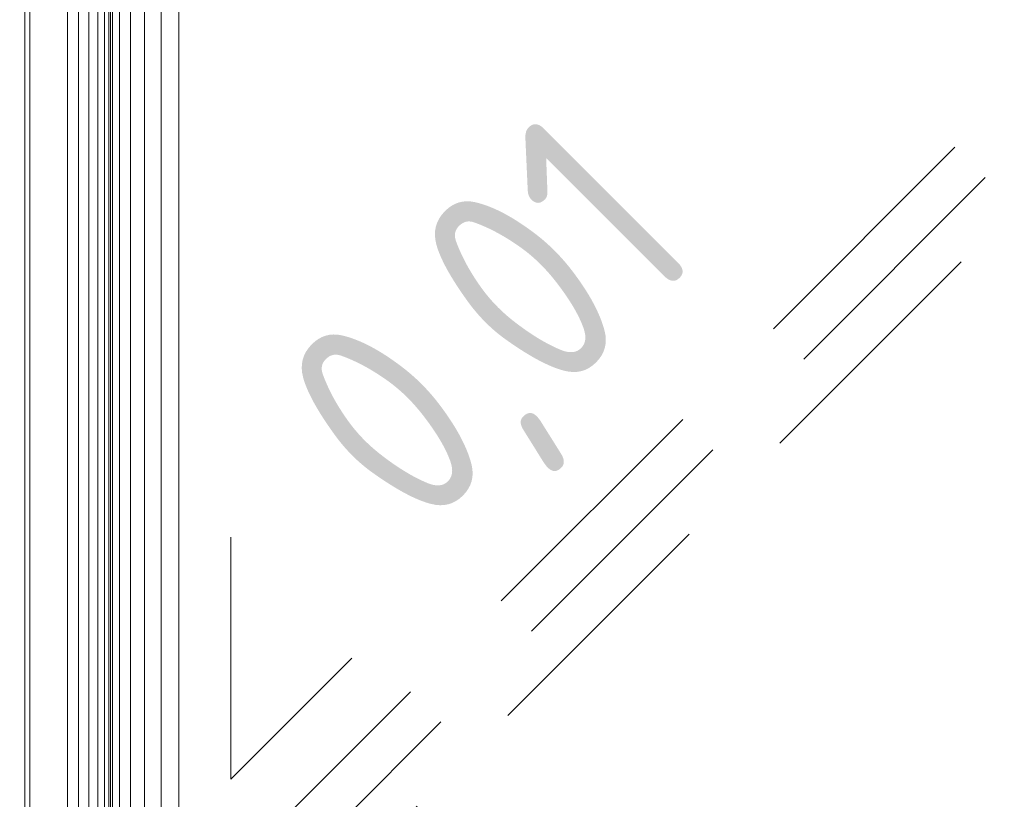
# Model space of a CAD drawing. Header units: millimetres. Extents: x -121 to 21826, y 1231 to 39091.
# Tile 58 of 66: x 20123 to 20699, y 36797 to 37252. Entities that reach past the tile are written whole.
import ezdxf

# ---------------------------------------------------------------- set-up
doc = ezdxf.new("R2010")
doc.units = ezdxf.units.MM
doc.linetypes.add('ADSK_Штриховая_ш3 п1_5', pattern=[225, 150, -75])
for name, color, linetype, lineweight in [('A-DETL-____-MBND', 5, 'ADSK_Штриховая_ш3 п1_5', 20), ('M-EQPM-____-OTLN', 50, 'Continuous', 20), ('P-PIPE-____-IDEN', 2, 'Continuous', 20)]:
    doc.layers.add(name, color=color, linetype=linetype, lineweight=lineweight)
doc.styles.add('GOST Common_1', font='GOST_Common.ttf', dxfattribs={"width": 0.9, "height": 125})

# ---------------------------------------------------------------- blocks, each defined once
blk = doc.blocks.new('Прямая форма - V line-612403-В_Этаж 03_Канализация')
at = {"layer": 'M-EQPM-____-OTLN', "color": 253}
for p, q in [((-388.28, 331.72), (-388.28, -331.85)), ((-380, 331.31), (-380, -331.31)), ((-370.35, 330.68), (-370.35, -330.68)), ((-360, 330), (-360, -330)), ((-360, 0), (-360, 330)), ((-394.64, 325.36), (-394.64, -332.27)), ((-403.35, -332.84), (-403.35, 316.65)), ((-400.85, 319.15), (-400.85, -332.68)), ((-400, 320), (-400, -332.62)), ((-398.64, -332.53), (-398.64, 321.36)), ((-407.32, -333.1), (-407.32, 312.68)), ((-412.5, -333.44), (-412.5, 307.5)), ((-418.53, -333.84), (-418.53, 301.47)), ((-425, -334.26), (-425, 295)), ((-447, 273), (-447, -447)), ((-450, -447), (-450, 270)), ((-360, -330), (-360, 0))]:
    blk.add_line(p, q, dxfattribs=at)
blk = doc.blocks.new('Прямая форма - FU - 054-612404-В_Этаж 03_Канализация')
blk.add_blockref('Прямая форма - V line-612403-В_Этаж 03_Канализация', (0, 0))
blk = doc.blocks.new('V line_ifc_RVT-1-В_Этаж 03_Канализация')
at = {"layer": 'M-EQPM-____-OTLN', "color": 253, "lineweight": 20}
blk.add_blockref('Прямая форма - FU - 054-612404-В_Этаж 03_Канализация', (39853.24, 37057.63), dxfattribs=at)
blk = doc.blocks.new('ADSK_M_Трубы_Уклоны - Фактический_0_0Х0_Знак слева-556982-В_Этаж 03_Канализация')
at = {"layer": 'P-PIPE-____-IDEN'}
for q in [(2, 2), (2, 0)]:
    blk.add_line((0, 0), q, dxfattribs=at)

msp = doc.modelspace()

# ---------------------------------------------------------------- linework, layer by layer
at = {"layer": 'A-DETL-____-MBND', "color": 22}
for p, q in [((20828.89, 37336.8), (19418.45, 35926.36)), ((20846.57, 37319.12), (19470.83, 35943.38)), ((19453.8, 35891), (20864.24, 37301.44))]:
    msp.add_line(p, q, dxfattribs=at)

# ---------------------------------------------------------------- block references
at = {"lineweight": 9}
msp.add_blockref('V line_ifc_RVT-1-В_Этаж 03_Канализация', (-19277.22, 0), dxfattribs=at)
at = {"layer": 'P-PIPE-____-IDEN', "xscale": 49.99999999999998, "yscale": 49.99999999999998, "zscale": 49.99999999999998, "rotation": 45.00004683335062}
msp.add_blockref('ADSK_M_Трубы_Уклоны - Фактический_0_0Х0_Знак слева-556982-В_Этаж 03_Канализация', (20246.53, 36808.35), dxfattribs=at)

# ---------------------------------------------------------------- texts
at = {"layer": 'P-PIPE-____-IDEN', "lineweight": 9, "insert": (20267.73, 37036.47), "char_height": 125, "width": 310.2531, "attachment_point": 1, "rotation": 45.00005, "style": 'GOST Common_1'}
msp.add_mtext('0,01', dxfattribs=at)

doc.saveas('drawing.dxf')
